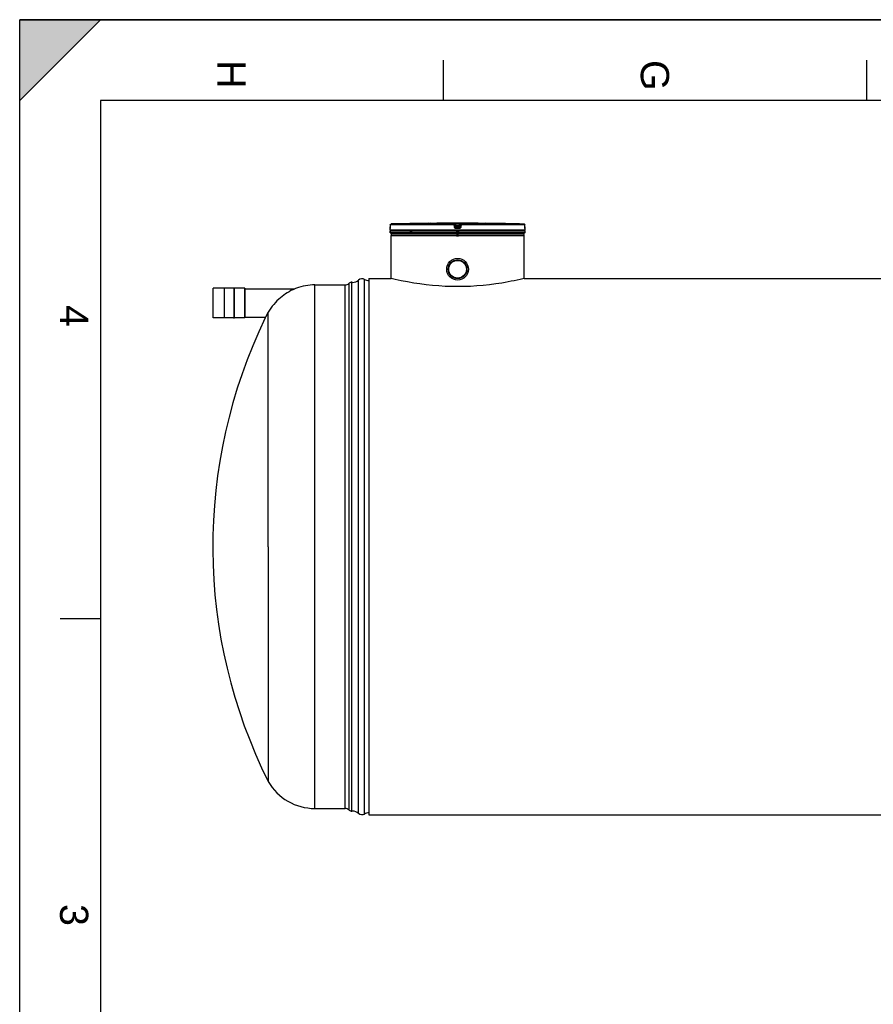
# Model space of a CAD drawing. Header units: millimetres. Extents: x 0 to 420, y 0 to 297.
# Tile 7 of 30: x 0 to 106, y 175 to 297. Entities that reach past the tile are written whole.
import ezdxf

# ---------------------------------------------------------------- set-up
doc = ezdxf.new("R2010")
doc.units = ezdxf.units.MM
doc.header["$LTSCALE"] = 23.1
doc.layers.get('0').update_dxf_attribs({"linetype": 'CONTINUOUS'})
for name, color, linetype in [('01_GLOBAL', 7, 'CONTINUOUS'), ('AXES_REF', 7, 'CONTINUOUS'), ('SURFACES', 7, 'CONTINUOUS')]:
    doc.layers.add(name, color=color, linetype=linetype)
doc.styles.add('TEXTSTYLE_2', font='arial.ttf')

# ---------------------------------------------------------------- blocks, each defined once
blk = doc.blocks.new('MARGEA3_BL0', base_point=(210.000078, 148.5))
at = {"color": 7, "linetype": 'Continuous'}
for p, q in [((10.000078, 297.000001), (0.000078, 287.000001)), ((0.000078, 287.000001), (0.000078, 297.000001)), ((0.000078, 297.000001), (10.000078, 297.000001)), ((10.000078, 297.000001), (0.000078, 287.000001)), ((420.000078, 297.000001), (0.000078, 297.000001)), ((0.000078, 0), (0.000078, 297)), ((0.000078, 296.999914), (420, 296.999914)), ((52.500078, 292.000001), (52.500078, 287.000001)), ((105.000078, 292.000001), (105.000078, 287.000001)), ((10.000078, 287.000001), (10.000078, 10.000001)), ((410.000078, 287.000001), (10.000078, 287.000001)), ((5.000078, 222.750001), (10.000078, 222.750001))]:
    blk.add_line(p, q, dxfattribs=at)
blk.add_solid([(10.000078, 297.000001), (0.000078, 287.000001), (0.000078, 297.000001)], dxfattribs=at)
at = {"color": 7, "linetype": 'Continuous', "style": 'TEXTSTYLE_2', "oblique": 0.00001872}
for s, p in [('G', (77.000078, 292.000001)), ('H', (24.500078, 292.000001)), ('4', (5.000078, 261.625001)), ('3', (5.000078, 187.375001))]:
    blk.add_text(s, height=3.5, rotation=270, dxfattribs=at).set_placement(p)

msp = doc.modelspace()

# ---------------------------------------------------------------- linework, layer by layer
at = {"color": 7, "linetype": 'Continuous'}
for p, q in [((0, 0), (0, 297)), ((0, 297), (420, 297)), ((45.93, 270.9), (45.93, 271.12)), ((45.94, 271.56), (45.94, 271.31)), ((45.94, 271.31), (45.94, 271.29)), ((45.94, 271.29), (45.94, 271.27)), ((45.94, 271.27), (45.94, 271.25)), ((45.94, 271.25), (45.94, 271.24)), ((45.94, 271.24), (45.94, 271.22)), ((45.94, 271.22), (45.94, 271.21)), ((45.94, 271.21), (45.94, 271.19)), ((45.94, 271.19), (45.94, 271.18)), ((45.94, 271.18), (45.94, 271.17)), ((45.94, 271.17), (45.94, 271.16)), ((45.94, 271.15), (45.94, 271.14)), ((45.94, 271.14), (45.94, 271.14)), ((50.87, 271.76), (50.66, 271.75)), ((50.88, 271.76), (50.87, 271.76)), ((50.88, 271.76), (50.88, 271.76)), ((50.88, 271.76), (50.88, 271.76)), ((57.93, 271.75), (57.71, 271.76)), ((57.71, 271.76), (57.71, 271.76)), ((62.64, 271.31), (62.64, 271.56)), ((62.64, 271.29), (62.64, 271.31)), ((62.64, 271.27), (62.64, 271.29)), ((62.64, 271.25), (62.64, 271.27)), ((62.64, 271.24), (62.64, 271.26)), ((62.64, 271.22), (62.64, 271.24)), ((62.64, 271.21), (62.64, 271.23)), ((62.64, 271.2), (62.64, 271.21)), ((62.64, 271.18), (62.64, 271.2)), ((62.64, 271.17), (62.64, 271.19)), ((62.65, 271.16), (62.64, 271.18)), ((62.65, 271.15), (62.65, 271.17)), ((62.65, 271.15), (62.65, 271.16)), ((62.65, 271.14), (62.65, 271.15)), ((62.65, 270.9), (62.65, 271.12)), ((45.93, 270.57), (45.93, 270.79)), ((62.65, 270.79), (45.93, 270.79)), ((62.65, 270.57), (45.93, 270.57)), ((45.98, 270.79), (45.98, 270.79)), ((46.04, 270.46), (46.04, 270.57)), ((46.04, 270.46), (62.54, 270.46)), ((46.1, 270.38), (46.1, 270.46)), ((46.2, 270.45), (46.2, 270.46)), ((48.48, 270.37), (48.48, 270.46)), ((54.24, 270.13), (54.24, 270.46)), ((54.34, 270.13), (54.34, 270.46)), ((60.1, 270.37), (60.1, 270.46)), ((62.38, 270.45), (62.38, 270.46)), ((62.48, 270.38), (62.48, 270.46)), ((62.54, 270.46), (62.54, 270.57)), ((62.61, 270.79), (62.61, 270.79)), ((62.65, 270.57), (62.65, 270.79)), ((43.29, 264.93), (43.29, 198.41)), ((43.29, 264.93), (46.04, 264.93)), ((46.54, 264.81), (46.04, 264.93)), ((62.54, 264.93), (62.04, 264.81)), ((62.54, 264.93), (108.24, 264.93)), ((23.98, 260.04), (23.98, 263.7)), ((25.33, 263.71), (23.99, 263.71)), ((25.33, 263.75), (25.33, 259.99)), ((25.37, 263.75), (25.33, 263.75)), ((25.37, 263.75), (25.37, 259.99)), ((26.54, 263.71), (25.37, 263.71)), ((26.54, 263.75), (26.54, 259.99)), ((26.54, 263.75), (26.58, 263.75)), ((26.58, 263.75), (26.58, 259.99)), ((27.92, 263.71), (26.58, 263.71)), ((27.94, 260.04), (27.94, 263.7)), ((27.94, 263.63), (34.1, 263.63)), ((25.33, 260.03), (23.99, 260.03)), ((25.37, 259.99), (25.33, 259.99)), ((26.54, 260.03), (25.37, 260.03)), ((26.54, 259.99), (26.58, 259.99)), ((27.92, 260.03), (26.58, 260.03)), ((27.94, 260.11), (30.49, 260.11)), ((30.49, 260.11), (30.45, 260.03)), ((30.45, 260.03), (30.45, 260.03)), ((30.82, 260.75), (30.49, 260.11)), ((30.82, 231.67), (30.82, 260.75)), ((43.29, 198.41), (287.1, 198.41))]:
    msp.add_line(p, q, dxfattribs=at)
at = {"color": 9, "linetype": 'Continuous'}
for p, q in [((45.93, 271.12), (45.93, 271.12)), ((45.94, 271.56), (45.94, 271.56)), ((53.86, 271.56), (45.94, 271.56)), ((45.94, 271.56), (45.94, 271.31)), ((45.94, 271.31), (45.94, 271.31)), ((53.86, 271.67), (46.05, 271.67)), ((53.86, 271.67), (53.86, 271.75)), ((53.89, 271.31), (53.86, 271.56)), ((53.97, 271.57), (53.97, 271.66)), ((54, 271.41), (53.97, 271.66)), ((54, 271.32), (53.97, 271.57)), ((54, 271.41), (54, 271.32)), ((54, 271.41), (54.01, 271.4)), ((54.09, 271.76), (54.09, 271.65)), ((54.09, 271.76), (54.29, 271.76)), ((54.5, 271.65), (54.09, 271.65)), ((54.11, 271.43), (54.09, 271.65)), ((54.11, 271.43), (54.11, 271.23)), ((54.47, 271.43), (54.11, 271.43)), ((54.47, 271.31), (54.11, 271.31)), ((54.11, 271.31), (54.11, 271.31)), ((54.29, 271.23), (54.11, 271.23)), ((54.29, 271.12), (54.11, 271.12)), ((54.29, 271.76), (54.5, 271.76)), ((54.47, 271.23), (54.29, 271.23)), ((54.47, 271.12), (54.29, 271.12)), ((54.5, 271.65), (54.47, 271.43)), ((54.47, 271.23), (54.47, 271.43)), ((54.47, 271.31), (54.47, 271.31)), ((54.5, 271.76), (54.5, 271.65)), ((54.61, 271.66), (54.58, 271.41)), ((54.61, 271.57), (54.58, 271.32)), ((54.58, 271.32), (54.58, 271.41)), ((54.58, 271.41), (54.58, 271.4)), ((54.61, 271.66), (54.61, 271.57)), ((54.72, 271.56), (54.69, 271.31)), ((54.72, 271.75), (54.72, 271.67)), ((62.53, 271.67), (54.72, 271.67)), ((62.64, 271.56), (54.72, 271.56)), ((57.71, 271.76), (57.71, 271.76)), ((62.64, 271.56), (62.64, 271.56)), ((62.64, 271.31), (62.64, 271.56)), ((62.64, 271.31), (62.64, 271.31)), ((62.65, 271.12), (62.65, 271.12)), ((62.65, 270.9), (45.93, 270.9)), ((45.98, 270.79), (46.01, 270.79)), ((48.36, 270.79), (48.66, 270.79)), ((54.12, 270.79), (54.47, 270.79)), ((62.57, 270.79), (62.61, 270.79)), ((23.99, 260.03), (23.99, 263.71)), ((27.92, 260.03), (27.92, 263.71))]:
    msp.add_line(p, q, dxfattribs=at)
at = {"color": 7, "linetype": 'Continuous'}
for points in [[(45.94, 271.16), (45.94, 271.15), (45.94, 271.15)], [(62.65, 271.14), (62.65, 271.14), (62.65, 271.14), (62.65, 271.14), (62.65, 271.14), (62.65, 271.14), (62.65, 271.14), (62.65, 271.14)]]:
    msp.add_lwpolyline(points, dxfattribs=at)
for radius in [1.35, 1.16]:
    msp.add_circle((54.29, 266.06), radius, dxfattribs=at)
for centre, radius, start, end in [((46.04, 271.12), 0.11, 162.8745, 180), ((54.29, -45.96), 317.74, 90.6555, 91.4864), ((54.29, -45.96), 317.73, 89.3842, 90.6158), ((54.12, 271.43), 0.112, 194.2514, 207.6086), ((54.11, 271.42), 0.107, 191.0823, 194.1887), ((54.12, 271.43), 0.114, 207.5628, 214.2521), ((54.47, 271.43), 0.114, 325.8327, 332.443), ((54.47, 271.43), 0.113, 332.399, 345.5782), ((54.47, 271.42), 0.107, 345.6375, 348.9197), ((54.29, -45.96), 317.73, 88.5136, 89.3445), ((62.54, 271.12), 0.11, 0, 17.1275), ((46.04, 270.9), 0.11, 180, 235.7356), ((46, 270.79), 0.0286, 148.6217, 180), ((62.54, 270.9), 0.11, 304.2644, 360), ((62.58, 270.79), 0.0286, 0, 31.3783), ((23.99, 263.7), 0.011, 90, 180), ((27.92, 263.7), 0.011, 0, 90), ((36.69, 257.56), 6.6, 111.2175, 113.1163), ((23.99, 260.04), 0.011, 180, 270), ((27.92, 260.04), 0.011, 270, 360)]:
    msp.add_arc(centre, radius, start, end, dxfattribs=at)
at = {"color": 9, "linetype": 'Continuous'}
for centre, radius, start, end in [((42.18, 271.33), 3.76, 357.8524, 359.726), ((46.05, 271.55), 0.115, 112.0165, 113.769), ((46.05, 271.55), 0.114, 106.6749, 112.0212), ((46.05, 271.56), 0.112, 102.7775, 106.6743), ((46.05, 271.56), 0.11, 99.3134, 102.7775), ((46.05, 271.56), 0.105, 91.5404, 99.3514), ((55.2, 262.73), 8.76, 97.1155, 97.4749), ((53.38, 262.73), 8.76, 82.5251, 82.8845), ((62.53, 271.56), 0.105, 80.773, 88.4616), ((62.53, 271.56), 0.111, 73.5209, 79.0707), ((62.53, 271.56), 0.109, 79.0843, 80.8147), ((62.53, 271.55), 0.114, 65.3471, 71.9745), ((62.53, 271.55), 0.113, 71.9797, 73.5335), ((62.53, 271.55), 0.114, 58.802, 65.3574), ((66.46, 271.33), 3.82, 180.2832, 182.0532)]:
    msp.add_arc(centre, radius, start, end, dxfattribs=at)
for points, knots in [([(45.94, 271.19), (45.94, 271.17), (45.93, 271.16), (45.94, 271.12), (45.93, 271.12)], [0, 0, 0, 0, 0.737028, 1, 1, 1, 1]), ([(45.93, 271.12), (45.93, 271.12), (45.93, 271.13), (45.93, 271.13), (45.94, 271.14)], [0, 0, 0, 0, 0.497733, 1, 1, 1, 1]), ([(53.86, 271.56), (53.86, 271.58), (53.87, 271.61), (53.85, 271.66), (53.86, 271.67)], [0, 0, 0, 0, 0.696676, 1, 1, 1, 1]), ([(53.86, 271.75), (53.86, 271.76), (53.9, 271.75), (53.93, 271.76), (54.01, 271.76), (54.06, 271.76), (54.09, 271.76)], [0, 0, 0, 0, 0.076793, 0.294399, 0.618544, 1, 1, 1, 1]), ([(53.86, 271.56), (53.89, 271.56), (53.93, 271.56), (53.95, 271.57), (53.97, 271.57), (53.97, 271.57)], [0, 0, 0, 0, 0.702528, 0.921269, 1, 1, 1, 1]), ([(53.89, 271.31), (53.92, 271.31), (53.95, 271.32), (53.99, 271.32), (54, 271.33), (54, 271.32)], [0, 0, 0, 0, 0.703014, 0.921451, 1, 1, 1, 1]), ([(54.11, 271.12), (54.06, 271.12), (53.95, 271.16), (53.9, 271.26), (53.89, 271.31)], [0, 0, 0, 0, 0.499748, 1, 1, 1, 1]), ([(53.97, 271.66), (53.97, 271.66), (53.99, 271.65), (54.02, 271.66), (54.06, 271.65), (54.09, 271.65)], [0, 0, 0, 0, 0.078331, 0.297814, 1, 1, 1, 1]), ([(54.06, 271.42), (54.05, 271.42), (54.03, 271.41), (54, 271.42), (54, 271.41)], [0, 0, 0, 0, 0.731988, 1, 1, 1, 1]), ([(54.11, 271.12), (54.11, 271.14), (54.12, 271.18), (54.11, 271.22), (54.11, 271.23)], [0, 0, 0, 0, 0.697837, 1, 1, 1, 1]), ([(54.69, 271.31), (54.69, 271.26), (54.63, 271.16), (54.52, 271.12), (54.47, 271.12)], [0, 0, 0, 0, 0.498891, 1, 1, 1, 1]), ([(54.47, 271.12), (54.47, 271.14), (54.46, 271.18), (54.48, 271.22), (54.47, 271.23)], [0, 0, 0, 0, 0.697838, 1, 1, 1, 1]), ([(54.5, 271.76), (54.52, 271.76), (54.58, 271.76), (54.65, 271.76), (54.68, 271.75), (54.72, 271.76), (54.72, 271.75)], [0, 0, 0, 0, 0.38169, 0.705926, 0.923307, 1, 1, 1, 1]), ([(54.5, 271.65), (54.52, 271.65), (54.56, 271.66), (54.59, 271.65), (54.61, 271.66), (54.61, 271.66)], [0, 0, 0, 0, 0.703406, 0.922256, 1, 1, 1, 1]), ([(54.58, 271.41), (54.58, 271.42), (54.55, 271.41), (54.54, 271.42), (54.52, 271.42)], [0, 0, 0, 0, 0.268012, 1, 1, 1, 1]), ([(54.69, 271.31), (54.67, 271.31), (54.63, 271.32), (54.59, 271.32), (54.58, 271.33), (54.58, 271.32)], [0, 0, 0, 0, 0.703014, 0.921451, 1, 1, 1, 1]), ([(54.72, 271.56), (54.7, 271.56), (54.66, 271.56), (54.63, 271.57), (54.61, 271.57), (54.61, 271.57)], [0, 0, 0, 0, 0.702528, 0.921269, 1, 1, 1, 1]), ([(54.72, 271.56), (54.72, 271.58), (54.72, 271.61), (54.73, 271.66), (54.72, 271.67)], [0, 0, 0, 0, 0.696676, 1, 1, 1, 1]), ([(62.65, 271.12), (62.64, 271.12), (62.65, 271.16), (62.64, 271.17), (62.64, 271.19)], [0, 0, 0, 0, 0.262647, 1, 1, 1, 1]), ([(62.65, 271.12), (62.65, 271.12), (62.65, 271.13), (62.65, 271.13), (62.65, 271.14)], [0, 0, 0, 0, 0.497732, 1, 1, 1, 1])]:
    msp.add_open_spline(points, degree=3, knots=knots, dxfattribs=at)
at = {"color": 7, "linetype": 'Continuous'}
for points in [[(45.94, 271.56), (45.94, 271.61), (46, 271.67), (46.05, 271.67)], [(54.02, 271.36), (54.04, 271.33), (54.08, 271.31), (54.11, 271.31)], [(54.56, 271.36), (54.54, 271.33), (54.5, 271.31), (54.47, 271.31)], [(62.53, 271.67), (62.58, 271.67), (62.64, 271.61), (62.64, 271.56)]]:
    msp.add_open_spline(points, degree=3, dxfattribs=at)
at = {"color": 9, "linetype": 'Continuous'}
for points in [[(45.94, 271.56), (45.94, 271.6), (45.97, 271.64), (46.01, 271.66)], [(53.86, 271.75), (53.91, 271.75), (53.97, 271.71), (53.97, 271.66)], [(53.86, 271.67), (53.91, 271.67), (53.97, 271.62), (53.97, 271.57)], [(54.11, 271.23), (54.06, 271.23), (54.01, 271.28), (54, 271.32)], [(54.58, 271.32), (54.57, 271.28), (54.52, 271.23), (54.47, 271.23)], [(54.72, 271.75), (54.67, 271.75), (54.62, 271.71), (54.61, 271.66)], [(54.61, 271.57), (54.62, 271.62), (54.67, 271.67), (54.72, 271.67)], [(62.64, 271.56), (62.64, 271.59), (62.62, 271.63), (62.59, 271.65)]]:
    msp.add_open_spline(points, degree=3, dxfattribs=at)
at = {"color": 7, "linetype": 'Continuous'}
for points, knots in [([(62.04, 264.81), (61.05, 264.58), (55.95, 263.59), (50.6, 263.86), (46.54, 264.81)], [0, 0, 0, 0, 0.196896, 1, 1, 1, 1]), ([(34.1, 263.63), (33.46, 263.36), (32.19, 262.57), (31.22, 261.42), (30.82, 260.75)], [0, 0, 0, 0, 0.470575, 1, 1, 1, 1])]:
    msp.add_open_spline(points, degree=3, knots=knots, dxfattribs=at)
at = {"layer": '01_GLOBAL', "color": 7, "linetype": 'Continuous'}
for p, q in [((46.04, 264.93), (46.04, 270.24)), ((62.54, 264.93), (62.54, 270.24))]:
    msp.add_line(p, q, dxfattribs=at)
at = {"layer": '01_GLOBAL', "color": 9, "linetype": 'Continuous'}
msp.add_line((46.04, 270.24), (62.54, 270.24), dxfattribs=at)
at = {"layer": '01_GLOBAL', "color": 7, "linetype": 'Continuous'}
for centre, start, end in [((46.26, 270.24), 137.755, 180), ((46.26, 270.24), 90, 105.0766), ((62.32, 270.24), 74.9234, 90), ((62.32, 270.24), 0, 42.245)]:
    msp.add_arc(centre, 0.22, start, end, dxfattribs=at)
at = {"layer": 'AXES_REF', "color": 7, "linetype": 'Continuous'}
for radius in [1.16, 1.1]:
    msp.add_circle((54.29, 266.06), radius, dxfattribs=at)
at = {"layer": 'SURFACES', "color": 9, "linetype": 'Continuous'}
for p, q in [((36.59, 199.22), (36.59, 264.12)), ((40.36, 199.22), (40.36, 264.12)), ((40.83, 199.02), (40.83, 264.32)), ((42, 198.62), (42, 264.72)), ((42.76, 198.53), (42.76, 264.81))]:
    msp.add_line(p, q, dxfattribs=at)
at = {"layer": 'SURFACES', "color": 7, "linetype": 'Continuous'}
for p, q in [((36.59, 264.12), (40.36, 264.12)), ((41.18, 198.89), (41.18, 264.45)), ((41.26, 264.44), (41.18, 264.45)), ((30.82, 231.67), (30.82, 202.55)), ((36.59, 199.22), (40.36, 199.22)), ((41.26, 198.89), (41.18, 198.89))]:
    msp.add_line(p, q, dxfattribs=at)
for centre, radius, start, end in [((42.44, 264.23), 0.66, 61.045, 131.6401), ((36.59, 257.45), 6.67, 90, 110.0976), ((40.36, 264.78), 0.66, 270, 315.573), ((41.15, 264.01), 0.44, 85.5608, 135.573), ((41.27, 265.54), 1.1, 269.6437, 311.6473), ((43.29, 265.77), 1.1, 241.045, 270), ((89.02, 231.67), 65.08, 154.1648, 206.5821), ((36.59, 205.89), 6.67, 210.0318, 270), ((40.36, 198.56), 0.66, 44.427, 90), ((41.15, 199.33), 0.44, 224.427, 274.4392), ((41.27, 197.79), 1.1, 48.3527, 90.3563), ((42.44, 199.11), 0.66, 228.3599, 298.955), ((43.29, 197.57), 1.1, 90, 118.955)]:
    msp.add_arc(centre, radius, start, end, dxfattribs=at)

# ---------------------------------------------------------------- block references
at = {"color": 7, "linetype": 'Continuous'}
msp.add_blockref('MARGEA3_BL0', (210, 148.5), dxfattribs=at)

doc.saveas('drawing.dxf')
